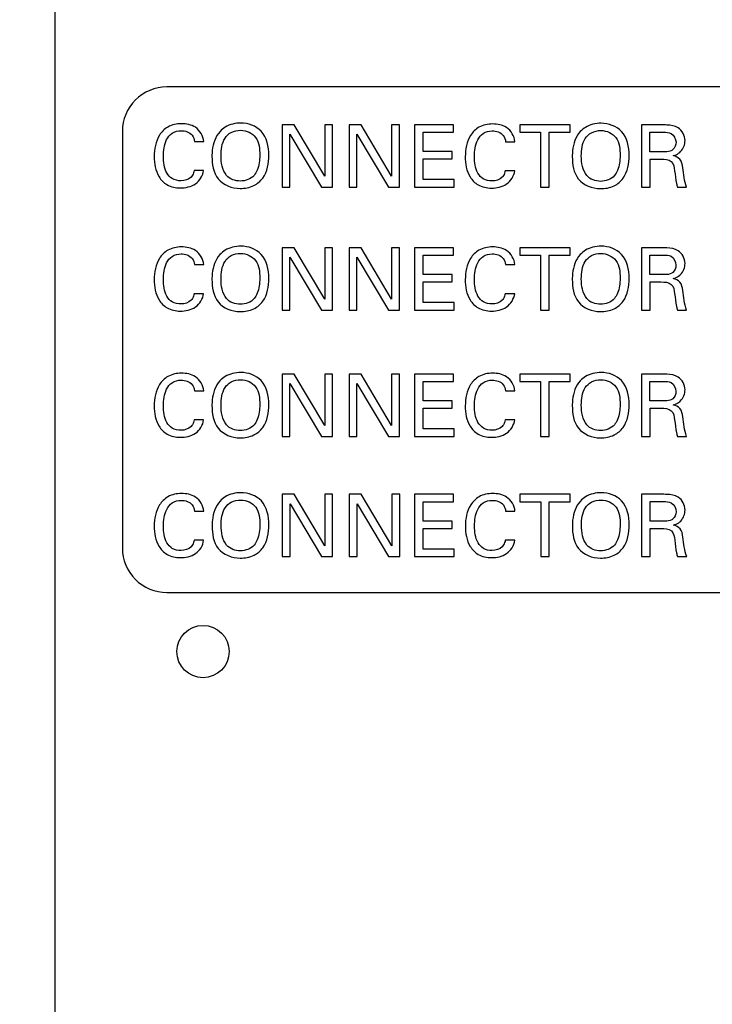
# Model space of a CAD drawing. Header units: inches. Extents: x 0 to 34, y 0 to 22.
# Tile 16 of 84: x 9.559 to 10.341, y 16.283 to 17.393. Entities that reach past the tile are written whole.
import ezdxf

# ---------------------------------------------------------------- set-up
doc = ezdxf.new("R2010")
doc.units = ezdxf.units.IN
doc.header["$LTSCALE"] = 1.87
doc.header["$MEASUREMENT"] = 0
doc.layers.get('0').update_dxf_attribs({"linetype": 'CONTINUOUS'})
doc.layers.add('DIMENSIONS', color=7, linetype='CONTINUOUS')
doc.styles.get("Standard").update_dxf_attribs({"font": 'txt', "width": 0.8})
doc.dimstyles.new('DIMSTYLE_2', dxfattribs={"dimtxt": 0.125, "dimasz": 0.18, "dimexe": 0.125, "dimexo": 0.0625, "dimgap": 0.0625, "dimtad": 0, "dimtih": 1, "dimtoh": 1, "dimzin": 4, "dimdsep": 46, "dimtxsty": 'STANDARD', "dimblk": '_FILLED', "dimblk1": '_FILLED', "dimblk2": '_FILLED', "dimcen": 0.09, "dimadec": 0, "dimazin": 0, "dimtp": 0.001, "dimtm": 0.001, "dimtfac": 1, "dimtofl": 0, "dimtmove": 0, "dimatfit": 3, "dimldrblk": '_FILLED', "dimfxl": 1, "dimtolj": 1, "dimtzin": 4, "dimarcsym": 0})

# ---------------------------------------------------------------- blocks, each defined once
blk = doc.blocks.new('_FILLED')
at = {"color": 0, "linetype": 'BYBLOCK'}
blk.add_solid([(0, 0), (-1, 0.1736), (-1, -0.1736)], dxfattribs=at)
blk = doc.blocks.new('*D17')
at = {"layer": 'DIMENSIONS', "color": 2, "linetype": 'CONTINUOUS'}
for p, q in [((9.5364, 18.84), (8.4914, 18.84)), ((8.6164, 18.84), (8.6164, 17.014)), ((8.6164, 14.938), (8.6164, 16.764)), ((10.2711, 14.938), (8.4914, 14.938))]:
    blk.add_line(p, q, dxfattribs=at)
at = {"layer": 'DIMENSIONS', "color": 2, "linetype": 'CONTINUOUS', "xscale": 0.18, "yscale": 0.18, "zscale": 0.18}
for p, rotation in [((8.6164, 18.84), 90), ((8.6164, 14.938), 270)]:
    blk.add_blockref('_FILLED', p, dxfattribs=dict(at, rotation=rotation))
at = {"layer": 'DIMENSIONS', "color": 2, "linetype": 'CONTINUOUS', "insert": (8.6164, 16.9515), "char_height": 0.125, "width": 1.125, "attachment_point": 2, "line_spacing_factor": 0.9}
blk.add_mtext('3.90{\\Ftxt.shx;\\W1.000000;\\H0.125000; }[99.1]', dxfattribs=at)

msp = doc.modelspace()

# ---------------------------------------------------------------- linework, layer by layer
at = {"color": 7, "linetype": 'CONTINUOUS'}
for p, q in [((9.5989, 18.84), (9.5989, 15.1516)), ((10.9052, 17.3175), (9.7252, 17.3175)), ((9.8555, 17.275), (9.8554, 17.2047)), ((9.869, 17.275), (9.8555, 17.275)), ((9.9035, 17.2169), (9.869, 17.275)), ((9.9035, 17.2749), (9.9035, 17.2169)), ((9.9125, 17.2749), (9.9035, 17.2749)), ((9.9124, 17.2047), (9.9125, 17.2749)), ((9.9311, 17.2749), (9.931, 17.2047)), ((9.9446, 17.2749), (9.9311, 17.2749)), ((9.9791, 17.2168), (9.9446, 17.2749)), ((9.9791, 17.2749), (9.9791, 17.2168)), ((9.9881, 17.2749), (9.9791, 17.2749)), ((9.988, 17.2046), (9.9881, 17.2749)), ((10.0049, 17.2749), (10.0048, 17.2046)), ((10.049, 17.2748), (10.0049, 17.2749)), ((10.0489, 17.2666), (10.049, 17.2748)), ((10.1238, 17.2748), (10.1238, 17.2665)), ((10.1805, 17.2748), (10.1238, 17.2748)), ((10.1805, 17.2665), (10.1805, 17.2748)), ((10.2613, 17.2747), (10.2612, 17.2045)), ((10.2864, 17.2747), (10.2613, 17.2747)), ((9.6752, 17.2675), (9.6752, 16.7975)), ((9.8643, 17.2047), (9.8643, 17.2644)), ((9.8643, 17.2644), (9.9, 17.2047)), ((9.9399, 17.2047), (9.9399, 17.2643)), ((9.9399, 17.2643), (9.9756, 17.2047)), ((10.0146, 17.2447), (10.0146, 17.2666)), ((10.0146, 17.2666), (10.0489, 17.2666)), ((10.1238, 17.2665), (10.1473, 17.2665)), ((10.1473, 17.2665), (10.1473, 17.2045)), ((10.1569, 17.2045), (10.157, 17.2665)), ((10.157, 17.2665), (10.1805, 17.2665)), ((10.2707, 17.2444), (10.2707, 17.2665)), ((10.2707, 17.2665), (10.2861, 17.2665)), ((9.7566, 17.2561), (9.767, 17.2561)), ((10.1078, 17.2558), (10.1182, 17.2558)), ((10.0473, 17.2447), (10.0146, 17.2447)), ((10.0146, 17.2132), (10.0146, 17.2365)), ((10.0146, 17.2365), (10.0473, 17.2365)), ((10.0473, 17.2365), (10.0473, 17.2447)), ((10.286, 17.2444), (10.2707, 17.2444)), ((10.2708, 17.2045), (10.2709, 17.2362)), ((10.2709, 17.2362), (10.2831, 17.2362)), ((9.7668, 17.2233), (9.7561, 17.2233)), ((10.0497, 17.2132), (10.0146, 17.2132)), ((10.0497, 17.2046), (10.0497, 17.2132)), ((10.118, 17.223), (10.1073, 17.2231)), ((9.8554, 17.2047), (9.8643, 17.2047)), ((9.9, 17.2047), (9.9124, 17.2047)), ((9.931, 17.2047), (9.9399, 17.2047)), ((9.9756, 17.2047), (9.988, 17.2046)), ((10.0048, 17.2046), (10.0497, 17.2046)), ((10.1473, 17.2045), (10.1569, 17.2045)), ((10.2612, 17.2045), (10.2708, 17.2045)), ((10.3017, 17.2045), (10.3121, 17.2044)), ((9.8554, 17.1361), (9.8554, 17.0659)), ((9.869, 17.1361), (9.8554, 17.1361)), ((9.9035, 17.0781), (9.869, 17.1361)), ((9.9035, 17.1361), (9.9035, 17.0781)), ((9.9124, 17.1361), (9.9035, 17.1361)), ((9.9124, 17.0659), (9.9124, 17.1361)), ((9.9311, 17.1361), (9.9311, 17.0659)), ((9.9446, 17.1361), (9.9311, 17.1361)), ((9.9791, 17.0781), (9.9446, 17.1361)), ((9.9791, 17.1361), (9.9791, 17.0781)), ((9.9881, 17.1361), (9.9791, 17.1361)), ((9.9881, 17.0659), (9.9881, 17.1361)), ((10.0049, 17.1361), (10.0049, 17.0659)), ((10.0489, 17.1361), (10.0049, 17.1361)), ((10.0489, 17.1279), (10.0489, 17.1361)), ((10.1238, 17.1361), (10.1238, 17.1279)), ((10.1805, 17.1361), (10.1238, 17.1361)), ((10.1805, 17.1279), (10.1805, 17.1361)), ((10.2612, 17.1361), (10.2612, 17.0659)), ((10.2863, 17.1361), (10.2612, 17.1361)), ((9.8643, 17.0659), (9.8643, 17.1255)), ((9.8643, 17.1255), (9.9, 17.0659)), ((9.9399, 17.0659), (9.9399, 17.1255)), ((9.9399, 17.1255), (9.9756, 17.0659)), ((10.0146, 17.106), (10.0146, 17.1279)), ((10.0146, 17.1279), (10.0489, 17.1279)), ((10.1238, 17.1279), (10.1473, 17.1279)), ((10.1473, 17.1279), (10.1473, 17.0659)), ((10.1569, 17.0659), (10.1569, 17.1279)), ((10.1569, 17.1279), (10.1805, 17.1279)), ((10.2707, 17.1059), (10.2707, 17.128)), ((10.2707, 17.128), (10.286, 17.128)), ((9.7566, 17.1172), (9.767, 17.1172)), ((10.1078, 17.1172), (10.1182, 17.1172)), ((10.0473, 17.106), (10.0146, 17.106)), ((10.0473, 17.0978), (10.0473, 17.106)), ((10.286, 17.1059), (10.2707, 17.1059)), ((10.0146, 17.0745), (10.0146, 17.0978)), ((10.0146, 17.0978), (10.0473, 17.0978)), ((10.2709, 17.0659), (10.2709, 17.0976)), ((10.2709, 17.0976), (10.2831, 17.0976)), ((9.7668, 17.0844), (9.7561, 17.0844)), ((10.118, 17.0844), (10.1073, 17.0844)), ((10.0497, 17.0745), (10.0146, 17.0745)), ((10.0497, 17.0659), (10.0497, 17.0745)), ((9.8554, 17.0659), (9.8643, 17.0659)), ((9.9, 17.0659), (9.9124, 17.0659)), ((9.9311, 17.0659), (9.9399, 17.0659)), ((9.9756, 17.0659), (9.9881, 17.0659)), ((10.0049, 17.0659), (10.0497, 17.0659)), ((10.1473, 17.0659), (10.1569, 17.0659)), ((10.2612, 17.0659), (10.2709, 17.0659)), ((10.3017, 17.0659), (10.3121, 17.0659)), ((9.8554, 16.9937), (9.8554, 16.9235)), ((9.869, 16.9937), (9.8554, 16.9937)), ((9.9035, 16.9356), (9.869, 16.9937)), ((9.9035, 16.9937), (9.9035, 16.9356)), ((9.9124, 16.9937), (9.9035, 16.9937)), ((9.9124, 16.9235), (9.9124, 16.9937)), ((9.9311, 16.9937), (9.9311, 16.9235)), ((9.9446, 16.9937), (9.9311, 16.9937)), ((9.9791, 16.9356), (9.9446, 16.9937)), ((9.9791, 16.9937), (9.9791, 16.9356)), ((9.9881, 16.9937), (9.9791, 16.9937)), ((9.9881, 16.9235), (9.9881, 16.9937)), ((10.0049, 16.9937), (10.0049, 16.9235)), ((10.0489, 16.9937), (10.0049, 16.9937)), ((10.0489, 16.9854), (10.0489, 16.9937)), ((10.1238, 16.9937), (10.1238, 16.9854)), ((10.1805, 16.9937), (10.1238, 16.9937)), ((10.1805, 16.9854), (10.1805, 16.9937)), ((10.2612, 16.9937), (10.2612, 16.9235)), ((10.2863, 16.9937), (10.2612, 16.9937)), ((9.8643, 16.9235), (9.8643, 16.9831)), ((9.8643, 16.9831), (9.9, 16.9235)), ((9.9399, 16.9235), (9.9399, 16.9831)), ((9.9399, 16.9831), (9.9756, 16.9235)), ((10.0146, 16.9635), (10.0146, 16.9854)), ((10.0146, 16.9854), (10.0489, 16.9854)), ((10.1238, 16.9854), (10.1473, 16.9854)), ((10.1473, 16.9854), (10.1473, 16.9235)), ((10.1569, 16.9235), (10.1569, 16.9854)), ((10.1569, 16.9854), (10.1805, 16.9854)), ((10.2707, 16.9635), (10.2707, 16.9855)), ((10.2707, 16.9855), (10.286, 16.9855)), ((9.7566, 16.9747), (9.767, 16.9747)), ((10.1078, 16.9747), (10.1182, 16.9747)), ((10.0473, 16.9635), (10.0146, 16.9635)), ((10.0473, 16.9554), (10.0473, 16.9635)), ((10.286, 16.9635), (10.2707, 16.9635)), ((10.0146, 16.932), (10.0146, 16.9554)), ((10.0146, 16.9554), (10.0473, 16.9554)), ((10.2709, 16.9235), (10.2709, 16.9552)), ((10.2709, 16.9552), (10.2831, 16.9552)), ((9.7668, 16.942), (9.7561, 16.942)), ((10.118, 16.942), (10.1073, 16.942)), ((10.0497, 16.932), (10.0146, 16.932)), ((10.0497, 16.9235), (10.0497, 16.932)), ((9.8554, 16.9235), (9.8643, 16.9235)), ((9.9, 16.9235), (9.9124, 16.9235)), ((9.9311, 16.9235), (9.9399, 16.9235)), ((9.9756, 16.9235), (9.9881, 16.9235)), ((10.0049, 16.9235), (10.0497, 16.9235)), ((10.1473, 16.9235), (10.1569, 16.9235)), ((10.2612, 16.9235), (10.2709, 16.9235)), ((10.3017, 16.9235), (10.3121, 16.9235)), ((9.8555, 16.8581), (9.8555, 16.7878)), ((9.8691, 16.8581), (9.8555, 16.8581)), ((9.9036, 16.8), (9.8691, 16.8581)), ((9.9036, 16.8581), (9.9036, 16.8)), ((9.9125, 16.8581), (9.9036, 16.8581)), ((9.9125, 16.7878), (9.9125, 16.8581)), ((9.9312, 16.8581), (9.9312, 16.7878)), ((9.9447, 16.8581), (9.9312, 16.8581)), ((9.9792, 16.8), (9.9447, 16.8581)), ((9.9792, 16.8581), (9.9792, 16.8)), ((9.9882, 16.8581), (9.9792, 16.8581)), ((9.9882, 16.7878), (9.9882, 16.8581)), ((10.005, 16.8581), (10.005, 16.7878)), ((10.049, 16.8581), (10.005, 16.8581)), ((10.049, 16.8498), (10.049, 16.8581)), ((10.1806, 16.8581), (10.1239, 16.8581)), ((10.1239, 16.8581), (10.1239, 16.8498)), ((10.1806, 16.8498), (10.1806, 16.8581)), ((10.2864, 16.8581), (10.2613, 16.8581)), ((10.2613, 16.8581), (10.2613, 16.7878)), ((9.8644, 16.7878), (9.8644, 16.8475)), ((9.8644, 16.8475), (9.9001, 16.7878)), ((9.94, 16.7878), (9.94, 16.8475)), ((9.94, 16.8475), (9.9757, 16.7878)), ((10.0147, 16.8279), (10.0147, 16.8498)), ((10.0147, 16.8498), (10.049, 16.8498)), ((10.1239, 16.8498), (10.1474, 16.8498)), ((10.1474, 16.8498), (10.1474, 16.7878)), ((10.157, 16.8498), (10.1806, 16.8498)), ((10.157, 16.7878), (10.157, 16.8498)), ((10.2708, 16.8499), (10.2861, 16.8499)), ((10.2708, 16.8278), (10.2708, 16.8499)), ((9.7567, 16.8391), (9.7671, 16.8391)), ((10.1078, 16.8391), (10.1183, 16.8391)), ((10.0474, 16.8279), (10.0147, 16.8279)), ((10.0474, 16.8197), (10.0474, 16.8279)), ((10.2861, 16.8278), (10.2708, 16.8278)), ((10.0147, 16.7964), (10.0147, 16.8197)), ((10.0147, 16.8197), (10.0474, 16.8197)), ((10.271, 16.8195), (10.2832, 16.8195)), ((10.271, 16.7878), (10.271, 16.8195)), ((9.7669, 16.8063), (9.7562, 16.8063)), ((10.1181, 16.8063), (10.1074, 16.8063)), ((10.0498, 16.7964), (10.0147, 16.7964)), ((10.0498, 16.7878), (10.0498, 16.7964)), ((9.8555, 16.7878), (9.8644, 16.7878)), ((9.9001, 16.7878), (9.9125, 16.7878)), ((9.9312, 16.7878), (9.94, 16.7878)), ((9.9757, 16.7878), (9.9882, 16.7878)), ((10.005, 16.7878), (10.0498, 16.7878)), ((10.1474, 16.7878), (10.157, 16.7878)), ((10.2613, 16.7878), (10.271, 16.7878)), ((10.3018, 16.7878), (10.3122, 16.7878)), ((9.7252, 16.7475), (10.9052, 16.7475))]:
    msp.add_line(p, q, dxfattribs=at)
msp.add_circle((9.7662, 16.6808), 0.0295, dxfattribs=at)
for centre, start, end in [((9.7252, 17.2675), 89.9992, 180.0003), ((9.7252, 16.7975), 180.0009, 270.0011)]:
    msp.add_arc(centre, 0.05, start, end, dxfattribs=at)
for points, knots in [([(9.7418, 17.276), (9.7366, 17.276), (9.7265, 17.2741), (9.7134, 17.2607), (9.7111, 17.2474), (9.7111, 17.2392)], [0, 0, 0, 0, 0.294146, 0.539318, 1, 1, 1, 1]), ([(9.7215, 17.2393), (9.7215, 17.2457), (9.7225, 17.2556), (9.7308, 17.2665), (9.7379, 17.2682), (9.7414, 17.2682)], [0, 0, 0, 0, 0.488878, 0.728885, 1, 1, 1, 1]), ([(9.7414, 17.2682), (9.7459, 17.2682), (9.7541, 17.2657), (9.7562, 17.2585), (9.7566, 17.2561)], [0, 0, 0, 0, 0.643988, 1, 1, 1, 1]), ([(9.767, 17.2561), (9.7665, 17.2622), (9.7596, 17.2741), (9.7473, 17.276), (9.7418, 17.276)], [0, 0, 0, 0, 0.531022, 1, 1, 1, 1]), ([(9.8088, 17.2768), (9.8027, 17.2768), (9.7938, 17.2748), (9.7871, 17.2693), (9.7854, 17.2674)], [0, 0, 0, 0, 0.707159, 1, 1, 1, 1]), ([(9.7865, 17.24), (9.7865, 17.2467), (9.7877, 17.2574), (9.7979, 17.2675), (9.8051, 17.2687), (9.8089, 17.2687)], [0, 0, 0, 0, 0.494301, 0.72472, 1, 1, 1, 1]), ([(9.8405, 17.2405), (9.8405, 17.25), (9.8367, 17.2701), (9.8171, 17.2768), (9.8088, 17.2768)], [0, 0, 0, 0, 0.532704, 1, 1, 1, 1]), ([(9.8089, 17.2687), (9.8151, 17.2687), (9.8293, 17.2621), (9.8302, 17.2475), (9.8302, 17.2406)], [0, 0, 0, 0, 0.474069, 1, 1, 1, 1]), ([(10.093, 17.2758), (10.0877, 17.2758), (10.0777, 17.2739), (10.0646, 17.2605), (10.0622, 17.2472), (10.0622, 17.2389)], [0, 0, 0, 0, 0.294149, 0.539323, 1, 1, 1, 1]), ([(10.0726, 17.239), (10.0726, 17.2454), (10.0737, 17.2554), (10.082, 17.2663), (10.089, 17.268), (10.0926, 17.268)], [0, 0, 0, 0, 0.488876, 0.728886, 1, 1, 1, 1]), ([(10.0926, 17.268), (10.0971, 17.268), (10.1053, 17.2655), (10.1074, 17.2583), (10.1078, 17.2558)], [0, 0, 0, 0, 0.643984, 1, 1, 1, 1]), ([(10.1182, 17.2558), (10.1177, 17.262), (10.1108, 17.2739), (10.0984, 17.2758), (10.093, 17.2758)], [0, 0, 0, 0, 0.531028, 1, 1, 1, 1]), ([(10.2155, 17.2766), (10.2094, 17.2766), (10.2004, 17.2746), (10.1938, 17.269), (10.192, 17.2672)], [0, 0, 0, 0, 0.70714, 1, 1, 1, 1]), ([(10.1932, 17.2397), (10.1932, 17.2465), (10.1944, 17.2572), (10.2046, 17.2672), (10.2118, 17.2684), (10.2156, 17.2684)], [0, 0, 0, 0, 0.494307, 0.724729, 1, 1, 1, 1]), ([(10.2472, 17.2403), (10.2472, 17.2498), (10.2433, 17.2698), (10.2238, 17.2766), (10.2155, 17.2766)], [0, 0, 0, 0, 0.532702, 1, 1, 1, 1]), ([(10.2156, 17.2684), (10.2218, 17.2684), (10.236, 17.2619), (10.2369, 17.2472), (10.2369, 17.2404)], [0, 0, 0, 0, 0.474103, 1, 1, 1, 1]), ([(10.3025, 17.2714), (10.2988, 17.2738), (10.2929, 17.2746), (10.2875, 17.2747), (10.2864, 17.2747)], [0, 0, 0, 0, 0.799743, 1, 1, 1, 1]), ([(9.7854, 17.2674), (9.7801, 17.2618), (9.7767, 17.2514), (9.7763, 17.2416), (9.7763, 17.2394)], [0, 0, 0, 0, 0.778286, 1, 1, 1, 1]), ([(10.192, 17.2672), (10.1868, 17.2615), (10.1834, 17.2512), (10.183, 17.2413), (10.183, 17.2392)], [0, 0, 0, 0, 0.778292, 1, 1, 1, 1]), ([(10.2861, 17.2665), (10.2889, 17.2665), (10.2961, 17.2665), (10.3001, 17.2589), (10.3001, 17.2551)], [0, 0, 0, 0, 0.429283, 1, 1, 1, 1]), ([(10.2953, 17.246), (10.293, 17.2447), (10.2897, 17.2445), (10.2866, 17.2444), (10.286, 17.2444)], [0, 0, 0, 0, 0.8381, 1, 1, 1, 1]), ([(10.3001, 17.2551), (10.3, 17.2522), (10.2986, 17.2483), (10.2958, 17.2463), (10.2953, 17.246)], [0, 0, 0, 0, 0.846368, 1, 1, 1, 1]), ([(9.7111, 17.2392), (9.711, 17.2313), (9.7131, 17.2186), (9.7255, 17.2056), (9.7354, 17.2037), (9.7405, 17.2037)], [0, 0, 0, 0, 0.454454, 0.70045, 1, 1, 1, 1]), ([(9.7413, 17.2117), (9.7379, 17.2117), (9.7313, 17.213), (9.7224, 17.223), (9.7215, 17.2329), (9.7215, 17.2393)], [0, 0, 0, 0, 0.266909, 0.497756, 1, 1, 1, 1]), ([(9.7763, 17.2394), (9.7763, 17.2306), (9.7791, 17.2108), (9.7989, 17.2031), (9.808, 17.2031)], [0, 0, 0, 0, 0.492127, 1, 1, 1, 1]), ([(9.808, 17.2031), (9.8133, 17.2031), (9.8233, 17.2047), (9.8381, 17.2173), (9.8405, 17.2317), (9.8405, 17.2405)], [0, 0, 0, 0, 0.286364, 0.521919, 1, 1, 1, 1]), ([(9.8302, 17.2406), (9.8302, 17.2349), (9.8292, 17.2267), (9.8253, 17.2195), (9.8238, 17.2178)], [0, 0, 0, 0, 0.71796, 1, 1, 1, 1]), ([(10.0622, 17.2389), (10.0622, 17.2311), (10.0643, 17.2184), (10.0767, 17.2054), (10.0865, 17.2035), (10.0917, 17.2035)], [0, 0, 0, 0, 0.454461, 0.700453, 1, 1, 1, 1]), ([(10.0925, 17.2115), (10.0891, 17.2115), (10.0824, 17.2128), (10.0736, 17.2227), (10.0726, 17.2327), (10.0726, 17.239)], [0, 0, 0, 0, 0.266913, 0.497765, 1, 1, 1, 1]), ([(10.183, 17.2392), (10.183, 17.2304), (10.1857, 17.2105), (10.2056, 17.2029), (10.2147, 17.2029)], [0, 0, 0, 0, 0.492121, 1, 1, 1, 1]), ([(10.2147, 17.2029), (10.22, 17.2028), (10.23, 17.2044), (10.2447, 17.217), (10.2472, 17.2314), (10.2472, 17.2403)], [0, 0, 0, 0, 0.28637, 0.521923, 1, 1, 1, 1]), ([(10.2369, 17.2404), (10.2369, 17.2346), (10.2359, 17.2264), (10.232, 17.2193), (10.2305, 17.2175)], [0, 0, 0, 0, 0.717989, 1, 1, 1, 1]), ([(10.2831, 17.2362), (10.2871, 17.2362), (10.2965, 17.2358), (10.2981, 17.2267), (10.2985, 17.223)], [0, 0, 0, 0, 0.520555, 1, 1, 1, 1]), ([(10.297, 17.2401), (10.2991, 17.2406), (10.3022, 17.2419), (10.3046, 17.2439), (10.3053, 17.2446)], [0, 0, 0, 0, 0.689323, 1, 1, 1, 1]), ([(10.3077, 17.2265), (10.3074, 17.2298), (10.3061, 17.2366), (10.2998, 17.2393), (10.297, 17.2401)], [0, 0, 0, 0, 0.536561, 1, 1, 1, 1]), ([(9.7405, 17.2037), (9.7464, 17.2037), (9.7589, 17.206), (9.7662, 17.2175), (9.7668, 17.2233)], [0, 0, 0, 0, 0.502469, 1, 1, 1, 1]), ([(9.7561, 17.2233), (9.7558, 17.2214), (9.7549, 17.2187), (9.7533, 17.2165), (9.7527, 17.2159)], [0, 0, 0, 0, 0.684823, 1, 1, 1, 1]), ([(10.0917, 17.2035), (10.0976, 17.2035), (10.11, 17.2058), (10.1173, 17.2172), (10.118, 17.223)], [0, 0, 0, 0, 0.502462, 1, 1, 1, 1]), ([(10.1073, 17.2231), (10.1069, 17.2212), (10.1061, 17.2185), (10.1044, 17.2163), (10.1038, 17.2157)], [0, 0, 0, 0, 0.684832, 1, 1, 1, 1]), ([(10.2985, 17.223), (10.2991, 17.2182), (10.2998, 17.2119), (10.3012, 17.2058), (10.3017, 17.2045)], [0, 0, 0, 0, 0.774517, 1, 1, 1, 1]), ([(9.7418, 17.1371), (9.7365, 17.1371), (9.7265, 17.1352), (9.7134, 17.1218), (9.7111, 17.1085), (9.7111, 17.1002)], [0, 0, 0, 0, 0.294148, 0.539321, 1, 1, 1, 1]), ([(9.767, 17.1172), (9.7665, 17.1233), (9.7596, 17.1352), (9.7472, 17.1371), (9.7418, 17.1371)], [0, 0, 0, 0, 0.53101, 1, 1, 1, 1]), ([(9.8088, 17.138), (9.8027, 17.138), (9.7937, 17.1359), (9.787, 17.1304), (9.7853, 17.1285)], [0, 0, 0, 0, 0.707154, 1, 1, 1, 1]), ([(9.8405, 17.1017), (9.8405, 17.1112), (9.8366, 17.1312), (9.8171, 17.138), (9.8088, 17.138)], [0, 0, 0, 0, 0.532749, 1, 1, 1, 1]), ([(10.093, 17.1371), (10.0877, 17.1371), (10.0776, 17.1352), (10.0646, 17.1218), (10.0622, 17.1085), (10.0622, 17.1002)], [0, 0, 0, 0, 0.294148, 0.539322, 1, 1, 1, 1]), ([(10.1182, 17.1172), (10.1177, 17.1233), (10.1108, 17.1352), (10.0984, 17.1371), (10.093, 17.1371)], [0, 0, 0, 0, 0.531003, 1, 1, 1, 1]), ([(10.2155, 17.138), (10.2094, 17.138), (10.2004, 17.1359), (10.1937, 17.1304), (10.192, 17.1285)], [0, 0, 0, 0, 0.707165, 1, 1, 1, 1]), ([(10.2472, 17.1017), (10.2472, 17.1112), (10.2433, 17.1312), (10.2238, 17.138), (10.2155, 17.138)], [0, 0, 0, 0, 0.532749, 1, 1, 1, 1]), ([(10.3025, 17.1328), (10.2988, 17.1352), (10.2929, 17.1361), (10.2874, 17.1361), (10.2863, 17.1361)], [0, 0, 0, 0, 0.799771, 1, 1, 1, 1]), ([(9.7215, 17.1003), (9.7215, 17.1067), (9.7225, 17.1167), (9.7308, 17.1276), (9.7379, 17.1293), (9.7414, 17.1293)], [0, 0, 0, 0, 0.488889, 0.728892, 1, 1, 1, 1]), ([(9.7414, 17.1293), (9.7459, 17.1293), (9.7541, 17.1268), (9.7562, 17.1196), (9.7566, 17.1172)], [0, 0, 0, 0, 0.64399, 1, 1, 1, 1]), ([(9.7853, 17.1285), (9.7801, 17.1229), (9.7767, 17.1125), (9.7763, 17.1027), (9.7763, 17.1005)], [0, 0, 0, 0, 0.778292, 1, 1, 1, 1]), ([(9.7865, 17.1011), (9.7865, 17.1079), (9.7877, 17.1185), (9.7979, 17.1286), (9.8051, 17.1298), (9.8089, 17.1298)], [0, 0, 0, 0, 0.49431, 0.724729, 1, 1, 1, 1]), ([(9.8089, 17.1298), (9.815, 17.1298), (9.8293, 17.1233), (9.8302, 17.1086), (9.8302, 17.1018)], [0, 0, 0, 0, 0.474084, 1, 1, 1, 1]), ([(10.0726, 17.1003), (10.0726, 17.1067), (10.0736, 17.1167), (10.082, 17.1276), (10.089, 17.1293), (10.0926, 17.1293)], [0, 0, 0, 0, 0.488883, 0.728885, 1, 1, 1, 1]), ([(10.0926, 17.1293), (10.0971, 17.1293), (10.1052, 17.1268), (10.1074, 17.1196), (10.1078, 17.1172)], [0, 0, 0, 0, 0.643975, 1, 1, 1, 1]), ([(10.192, 17.1285), (10.1868, 17.1229), (10.1834, 17.1125), (10.183, 17.1027), (10.183, 17.1005)], [0, 0, 0, 0, 0.778293, 1, 1, 1, 1]), ([(10.1932, 17.1011), (10.1932, 17.1079), (10.1944, 17.1185), (10.2046, 17.1286), (10.2118, 17.1298), (10.2156, 17.1298)], [0, 0, 0, 0, 0.494298, 0.724718, 1, 1, 1, 1]), ([(10.2156, 17.1298), (10.2217, 17.1298), (10.236, 17.1233), (10.2369, 17.1086), (10.2369, 17.1018)], [0, 0, 0, 0, 0.474076, 1, 1, 1, 1]), ([(10.286, 17.128), (10.2889, 17.128), (10.2961, 17.1279), (10.3, 17.1204), (10.3, 17.1166)], [0, 0, 0, 0, 0.429287, 1, 1, 1, 1]), ([(10.3, 17.1166), (10.3, 17.1136), (10.2986, 17.1097), (10.2957, 17.1077), (10.2953, 17.1074)], [0, 0, 0, 0, 0.846382, 1, 1, 1, 1]), ([(9.808, 17.0642), (9.8133, 17.0642), (9.8234, 17.0658), (9.8381, 17.0784), (9.8405, 17.0928), (9.8405, 17.1017)], [0, 0, 0, 0, 0.286383, 0.521933, 1, 1, 1, 1]), ([(9.8302, 17.1018), (9.8302, 17.096), (9.8292, 17.0878), (9.8253, 17.0807), (9.8239, 17.0789)], [0, 0, 0, 0, 0.717973, 1, 1, 1, 1]), ([(10.2147, 17.0642), (10.22, 17.0642), (10.23, 17.0658), (10.2448, 17.0784), (10.2472, 17.0928), (10.2472, 17.1017)], [0, 0, 0, 0, 0.286383, 0.52193, 1, 1, 1, 1]), ([(10.2369, 17.1018), (10.2369, 17.096), (10.2359, 17.0878), (10.232, 17.0807), (10.2305, 17.0789)], [0, 0, 0, 0, 0.717973, 1, 1, 1, 1]), ([(10.2953, 17.1074), (10.293, 17.1061), (10.2897, 17.1059), (10.2866, 17.1059), (10.286, 17.1059)], [0, 0, 0, 0, 0.837534, 1, 1, 1, 1]), ([(10.297, 17.1015), (10.2991, 17.1021), (10.3022, 17.1033), (10.3046, 17.1054), (10.3053, 17.1061)], [0, 0, 0, 0, 0.689301, 1, 1, 1, 1]), ([(10.3077, 17.088), (10.3074, 17.0913), (10.3061, 17.098), (10.2998, 17.1008), (10.297, 17.1015)], [0, 0, 0, 0, 0.536603, 1, 1, 1, 1]), ([(9.7111, 17.1002), (9.7111, 17.0924), (9.7131, 17.0797), (9.7256, 17.0667), (9.7354, 17.0648), (9.7405, 17.0648)], [0, 0, 0, 0, 0.454455, 0.700452, 1, 1, 1, 1]), ([(9.7413, 17.0728), (9.7379, 17.0728), (9.7313, 17.0741), (9.7224, 17.084), (9.7215, 17.094), (9.7215, 17.1003)], [0, 0, 0, 0, 0.266914, 0.49777, 1, 1, 1, 1]), ([(9.7763, 17.1005), (9.7763, 17.0918), (9.7791, 17.0719), (9.799, 17.0642), (9.808, 17.0642)], [0, 0, 0, 0, 0.492123, 1, 1, 1, 1]), ([(10.0622, 17.1002), (10.0622, 17.0924), (10.0643, 17.0797), (10.0767, 17.0667), (10.0866, 17.0648), (10.0917, 17.0648)], [0, 0, 0, 0, 0.454452, 0.700451, 1, 1, 1, 1]), ([(10.0925, 17.0728), (10.0891, 17.0728), (10.0825, 17.0741), (10.0736, 17.084), (10.0726, 17.094), (10.0726, 17.1003)], [0, 0, 0, 0, 0.266917, 0.497776, 1, 1, 1, 1]), ([(10.183, 17.1005), (10.183, 17.0918), (10.1858, 17.0719), (10.2056, 17.0642), (10.2147, 17.0642)], [0, 0, 0, 0, 0.492117, 1, 1, 1, 1]), ([(10.2831, 17.0976), (10.2871, 17.0976), (10.2965, 17.0973), (10.2981, 17.0881), (10.2985, 17.0845)], [0, 0, 0, 0, 0.520545, 1, 1, 1, 1]), ([(9.7405, 17.0648), (9.7464, 17.0648), (9.7589, 17.0671), (9.7662, 17.0786), (9.7668, 17.0844)], [0, 0, 0, 0, 0.502439, 1, 1, 1, 1]), ([(9.7561, 17.0844), (9.7558, 17.0825), (9.7549, 17.0798), (9.7533, 17.0776), (9.7527, 17.077)], [0, 0, 0, 0, 0.684813, 1, 1, 1, 1]), ([(10.0917, 17.0648), (10.0976, 17.0648), (10.11, 17.0671), (10.1173, 17.0786), (10.118, 17.0844)], [0, 0, 0, 0, 0.502449, 1, 1, 1, 1]), ([(10.1073, 17.0844), (10.1069, 17.0825), (10.1061, 17.0798), (10.1044, 17.0776), (10.1039, 17.077)], [0, 0, 0, 0, 0.684826, 1, 1, 1, 1]), ([(10.2985, 17.0845), (10.2991, 17.0796), (10.2998, 17.0734), (10.3012, 17.0672), (10.3017, 17.0659)], [0, 0, 0, 0, 0.774668, 1, 1, 1, 1]), ([(9.7418, 16.9947), (9.7365, 16.9947), (9.7265, 16.9927), (9.7134, 16.9794), (9.7111, 16.966), (9.7111, 16.9578)], [0, 0, 0, 0, 0.294185, 0.539382, 1, 1, 1, 1]), ([(9.767, 16.9747), (9.7665, 16.9809), (9.7596, 16.9928), (9.7472, 16.9947), (9.7418, 16.9947)], [0, 0, 0, 0, 0.530948, 1, 1, 1, 1]), ([(9.8088, 16.9955), (9.8027, 16.9955), (9.7937, 16.9935), (9.787, 16.988), (9.7853, 16.9861)], [0, 0, 0, 0, 0.707158, 1, 1, 1, 1]), ([(9.8405, 16.9593), (9.8405, 16.9687), (9.8366, 16.9888), (9.8171, 16.9955), (9.8088, 16.9955)], [0, 0, 0, 0, 0.532711, 1, 1, 1, 1]), ([(10.093, 16.9947), (10.0877, 16.9947), (10.0776, 16.9927), (10.0646, 16.9794), (10.0622, 16.966), (10.0622, 16.9578)], [0, 0, 0, 0, 0.294185, 0.539384, 1, 1, 1, 1]), ([(10.1182, 16.9747), (10.1177, 16.9809), (10.1108, 16.9928), (10.0984, 16.9947), (10.093, 16.9947)], [0, 0, 0, 0, 0.530941, 1, 1, 1, 1]), ([(10.2155, 16.9955), (10.2094, 16.9955), (10.2004, 16.9935), (10.1937, 16.988), (10.192, 16.9861)], [0, 0, 0, 0, 0.707169, 1, 1, 1, 1]), ([(10.2472, 16.9593), (10.2472, 16.9687), (10.2433, 16.9888), (10.2238, 16.9955), (10.2155, 16.9955)], [0, 0, 0, 0, 0.532711, 1, 1, 1, 1]), ([(10.3025, 16.9904), (10.2988, 16.9928), (10.2929, 16.9937), (10.2874, 16.9937), (10.2863, 16.9937)], [0, 0, 0, 0, 0.799767, 1, 1, 1, 1]), ([(9.7215, 16.9579), (9.7215, 16.9643), (9.7225, 16.9743), (9.7308, 16.9852), (9.7379, 16.9869), (9.7414, 16.9869)], [0, 0, 0, 0, 0.488823, 0.728869, 1, 1, 1, 1]), ([(9.7414, 16.9869), (9.7459, 16.9869), (9.7541, 16.9844), (9.7562, 16.9772), (9.7566, 16.9747)], [0, 0, 0, 0, 0.644159, 1, 1, 1, 1]), ([(9.7853, 16.9861), (9.7801, 16.9805), (9.7767, 16.9701), (9.7763, 16.9603), (9.7763, 16.9581)], [0, 0, 0, 0, 0.778431, 1, 1, 1, 1]), ([(9.7865, 16.9587), (9.7865, 16.9654), (9.7877, 16.9761), (9.7979, 16.9862), (9.8051, 16.9874), (9.8089, 16.9874)], [0, 0, 0, 0, 0.494358, 0.724743, 1, 1, 1, 1]), ([(9.8089, 16.9874), (9.815, 16.9874), (9.8293, 16.9808), (9.8302, 16.9662), (9.8302, 16.9594)], [0, 0, 0, 0, 0.473981, 1, 1, 1, 1]), ([(10.0726, 16.9579), (10.0726, 16.9643), (10.0736, 16.9743), (10.082, 16.9852), (10.089, 16.9869), (10.0926, 16.9869)], [0, 0, 0, 0, 0.488816, 0.728863, 1, 1, 1, 1]), ([(10.0926, 16.9869), (10.0971, 16.9869), (10.1052, 16.9844), (10.1074, 16.9772), (10.1078, 16.9747)], [0, 0, 0, 0, 0.644143, 1, 1, 1, 1]), ([(10.192, 16.9861), (10.1868, 16.9805), (10.1834, 16.9701), (10.183, 16.9603), (10.183, 16.9581)], [0, 0, 0, 0, 0.778431, 1, 1, 1, 1]), ([(10.1932, 16.9587), (10.1932, 16.9654), (10.1944, 16.9761), (10.2046, 16.9862), (10.2118, 16.9874), (10.2156, 16.9874)], [0, 0, 0, 0, 0.494345, 0.724731, 1, 1, 1, 1]), ([(10.2156, 16.9874), (10.2217, 16.9874), (10.236, 16.9808), (10.2369, 16.9662), (10.2369, 16.9594)], [0, 0, 0, 0, 0.473973, 1, 1, 1, 1]), ([(10.286, 16.9855), (10.2889, 16.9855), (10.2961, 16.9855), (10.3, 16.978), (10.3, 16.9742)], [0, 0, 0, 0, 0.429287, 1, 1, 1, 1]), ([(10.3, 16.9742), (10.3, 16.9712), (10.2986, 16.9673), (10.2957, 16.9653), (10.2953, 16.965)], [0, 0, 0, 0, 0.846286, 1, 1, 1, 1]), ([(9.7111, 16.9578), (9.7111, 16.95), (9.7131, 16.9373), (9.7256, 16.9243), (9.7354, 16.9224), (9.7405, 16.9224)], [0, 0, 0, 0, 0.454485, 0.700485, 1, 1, 1, 1]), ([(9.7413, 16.9304), (9.7379, 16.9304), (9.7313, 16.9317), (9.7224, 16.9416), (9.7215, 16.9515), (9.7215, 16.9579)], [0, 0, 0, 0, 0.2669, 0.497718, 1, 1, 1, 1]), ([(9.7763, 16.9581), (9.7763, 16.9493), (9.7791, 16.9295), (9.799, 16.9218), (9.808, 16.9218)], [0, 0, 0, 0, 0.492129, 1, 1, 1, 1]), ([(9.808, 16.9218), (9.8133, 16.9218), (9.8234, 16.9234), (9.8381, 16.936), (9.8405, 16.9504), (9.8405, 16.9593)], [0, 0, 0, 0, 0.286387, 0.521936, 1, 1, 1, 1]), ([(9.8302, 16.9594), (9.8302, 16.9536), (9.8292, 16.9454), (9.8253, 16.9382), (9.8239, 16.9365)], [0, 0, 0, 0, 0.718013, 1, 1, 1, 1]), ([(10.0622, 16.9578), (10.0622, 16.95), (10.0643, 16.9373), (10.0767, 16.9243), (10.0866, 16.9224), (10.0917, 16.9224)], [0, 0, 0, 0, 0.454483, 0.700485, 1, 1, 1, 1]), ([(10.0925, 16.9304), (10.0891, 16.9304), (10.0825, 16.9317), (10.0736, 16.9416), (10.0726, 16.9515), (10.0726, 16.9579)], [0, 0, 0, 0, 0.266903, 0.497724, 1, 1, 1, 1]), ([(10.183, 16.9581), (10.183, 16.9493), (10.1858, 16.9295), (10.2056, 16.9218), (10.2147, 16.9218)], [0, 0, 0, 0, 0.492124, 1, 1, 1, 1]), ([(10.2147, 16.9218), (10.22, 16.9218), (10.23, 16.9234), (10.2448, 16.936), (10.2472, 16.9504), (10.2472, 16.9593)], [0, 0, 0, 0, 0.286387, 0.521933, 1, 1, 1, 1]), ([(10.2369, 16.9594), (10.2369, 16.9536), (10.2359, 16.9454), (10.232, 16.9382), (10.2305, 16.9365)], [0, 0, 0, 0, 0.718013, 1, 1, 1, 1]), ([(10.2953, 16.965), (10.293, 16.9637), (10.2897, 16.9635), (10.2866, 16.9635), (10.286, 16.9635)], [0, 0, 0, 0, 0.837489, 1, 1, 1, 1]), ([(10.297, 16.9591), (10.2991, 16.9596), (10.3022, 16.9609), (10.3046, 16.9629), (10.3053, 16.9636)], [0, 0, 0, 0, 0.689476, 1, 1, 1, 1]), ([(10.3077, 16.9455), (10.3074, 16.9488), (10.3061, 16.9556), (10.2998, 16.9584), (10.297, 16.9591)], [0, 0, 0, 0, 0.536492, 1, 1, 1, 1]), ([(10.2831, 16.9552), (10.2871, 16.9552), (10.2965, 16.9548), (10.2981, 16.9457), (10.2985, 16.942)], [0, 0, 0, 0, 0.52057, 1, 1, 1, 1]), ([(9.7405, 16.9224), (9.7464, 16.9224), (9.7589, 16.9247), (9.7662, 16.9361), (9.7668, 16.942)], [0, 0, 0, 0, 0.502354, 1, 1, 1, 1]), ([(9.7561, 16.942), (9.7558, 16.9401), (9.755, 16.9374), (9.7533, 16.9352), (9.7527, 16.9346)], [0, 0, 0, 0, 0.685463, 1, 1, 1, 1]), ([(10.0917, 16.9224), (10.0976, 16.9224), (10.11, 16.9247), (10.1173, 16.9361), (10.118, 16.942)], [0, 0, 0, 0, 0.502364, 1, 1, 1, 1]), ([(10.1073, 16.942), (10.1069, 16.9401), (10.1061, 16.9374), (10.1044, 16.9352), (10.1039, 16.9346)], [0, 0, 0, 0, 0.685476, 1, 1, 1, 1]), ([(10.2985, 16.942), (10.2991, 16.9372), (10.2998, 16.931), (10.3012, 16.9248), (10.3017, 16.9235)], [0, 0, 0, 0, 0.774733, 1, 1, 1, 1]), ([(9.7419, 16.859), (9.7366, 16.859), (9.7266, 16.8571), (9.7135, 16.8437), (9.7111, 16.8304), (9.7111, 16.8222)], [0, 0, 0, 0, 0.29415, 0.539328, 1, 1, 1, 1]), ([(9.7671, 16.8391), (9.7666, 16.8452), (9.7597, 16.8571), (9.7473, 16.859), (9.7419, 16.859)], [0, 0, 0, 0, 0.53101, 1, 1, 1, 1]), ([(9.8089, 16.8599), (9.8028, 16.8599), (9.7938, 16.8579), (9.7871, 16.8523), (9.7854, 16.8505)], [0, 0, 0, 0, 0.707154, 1, 1, 1, 1]), ([(9.8406, 16.8236), (9.8406, 16.8331), (9.8367, 16.8532), (9.8172, 16.8599), (9.8089, 16.8599)], [0, 0, 0, 0, 0.532749, 1, 1, 1, 1]), ([(10.0931, 16.859), (10.0878, 16.859), (10.0777, 16.8571), (10.0647, 16.8437), (10.0623, 16.8304), (10.0623, 16.8222)], [0, 0, 0, 0, 0.294159, 0.539335, 1, 1, 1, 1]), ([(10.1183, 16.8391), (10.1178, 16.8452), (10.1109, 16.8571), (10.0985, 16.859), (10.0931, 16.859)], [0, 0, 0, 0, 0.53102, 1, 1, 1, 1]), ([(10.2156, 16.8599), (10.2095, 16.8599), (10.2005, 16.8579), (10.1938, 16.8523), (10.1921, 16.8505)], [0, 0, 0, 0, 0.707161, 1, 1, 1, 1]), ([(10.2473, 16.8236), (10.2473, 16.8331), (10.2434, 16.8532), (10.2239, 16.8599), (10.2156, 16.8599)], [0, 0, 0, 0, 0.532749, 1, 1, 1, 1]), ([(10.3026, 16.8548), (10.2989, 16.8571), (10.293, 16.858), (10.2875, 16.8581), (10.2864, 16.8581)], [0, 0, 0, 0, 0.799771, 1, 1, 1, 1]), ([(9.7216, 16.8223), (9.7216, 16.8287), (9.7226, 16.8386), (9.7309, 16.8496), (9.7379, 16.8513), (9.7415, 16.8513)], [0, 0, 0, 0, 0.488885, 0.728885, 1, 1, 1, 1]), ([(9.7415, 16.8513), (9.746, 16.8513), (9.7542, 16.8488), (9.7563, 16.8416), (9.7567, 16.8391)], [0, 0, 0, 0, 0.644022, 1, 1, 1, 1]), ([(9.7854, 16.8505), (9.7802, 16.8448), (9.7768, 16.8345), (9.7764, 16.8247), (9.7764, 16.8225)], [0, 0, 0, 0, 0.778289, 1, 1, 1, 1]), ([(9.7866, 16.823), (9.7866, 16.8298), (9.7878, 16.8405), (9.798, 16.8505), (9.8052, 16.8517), (9.809, 16.8517)], [0, 0, 0, 0, 0.49431, 0.724729, 1, 1, 1, 1]), ([(9.809, 16.8517), (9.8151, 16.8517), (9.8294, 16.8452), (9.8303, 16.8306), (9.8303, 16.8237)], [0, 0, 0, 0, 0.4741, 1, 1, 1, 1]), ([(10.0727, 16.8223), (10.0727, 16.8287), (10.0737, 16.8386), (10.0821, 16.8496), (10.0891, 16.8513), (10.0927, 16.8513)], [0, 0, 0, 0, 0.488891, 0.728892, 1, 1, 1, 1]), ([(10.0927, 16.8513), (10.0972, 16.8513), (10.1053, 16.8488), (10.1075, 16.8416), (10.1078, 16.8391)], [0, 0, 0, 0, 0.644036, 1, 1, 1, 1]), ([(10.1921, 16.8505), (10.1869, 16.8448), (10.1835, 16.8345), (10.1831, 16.8247), (10.1831, 16.8225)], [0, 0, 0, 0, 0.778292, 1, 1, 1, 1]), ([(10.1933, 16.823), (10.1933, 16.8298), (10.1945, 16.8405), (10.2047, 16.8505), (10.2119, 16.8517), (10.2157, 16.8517)], [0, 0, 0, 0, 0.49431, 0.724729, 1, 1, 1, 1]), ([(10.2157, 16.8517), (10.2218, 16.8517), (10.2361, 16.8452), (10.237, 16.8306), (10.237, 16.8237)], [0, 0, 0, 0, 0.474093, 1, 1, 1, 1]), ([(10.2861, 16.8499), (10.289, 16.8499), (10.2962, 16.8498), (10.3001, 16.8423), (10.3001, 16.8385)], [0, 0, 0, 0, 0.429287, 1, 1, 1, 1]), ([(10.3001, 16.8385), (10.3001, 16.8355), (10.2987, 16.8317), (10.2958, 16.8296), (10.2954, 16.8294)], [0, 0, 0, 0, 0.846432, 1, 1, 1, 1]), ([(9.8081, 16.7862), (9.8134, 16.7862), (9.8235, 16.7877), (9.8382, 16.8004), (9.8406, 16.8148), (9.8406, 16.8236)], [0, 0, 0, 0, 0.286383, 0.52193, 1, 1, 1, 1]), ([(9.8303, 16.8237), (9.8303, 16.818), (9.8293, 16.8097), (9.8254, 16.8026), (9.824, 16.8009)], [0, 0, 0, 0, 0.71798, 1, 1, 1, 1]), ([(10.2148, 16.7862), (10.2201, 16.7862), (10.2301, 16.7877), (10.2449, 16.8004), (10.2473, 16.8148), (10.2473, 16.8236)], [0, 0, 0, 0, 0.286383, 0.521933, 1, 1, 1, 1]), ([(10.237, 16.8237), (10.237, 16.818), (10.236, 16.8097), (10.2321, 16.8026), (10.2306, 16.8009)], [0, 0, 0, 0, 0.71798, 1, 1, 1, 1]), ([(10.2954, 16.8294), (10.2931, 16.828), (10.2898, 16.8279), (10.2866, 16.8278), (10.2861, 16.8278)], [0, 0, 0, 0, 0.837494, 1, 1, 1, 1]), ([(10.2971, 16.8234), (10.2992, 16.824), (10.3023, 16.8252), (10.3047, 16.8273), (10.3054, 16.828)], [0, 0, 0, 0, 0.689351, 1, 1, 1, 1]), ([(9.7111, 16.8222), (9.7111, 16.8144), (9.7132, 16.8016), (9.7256, 16.7886), (9.7355, 16.7868), (9.7406, 16.7868)], [0, 0, 0, 0, 0.454462, 0.700453, 1, 1, 1, 1]), ([(9.7414, 16.7947), (9.738, 16.7947), (9.7314, 16.796), (9.7225, 16.806), (9.7216, 16.8159), (9.7216, 16.8223)], [0, 0, 0, 0, 0.266913, 0.497769, 1, 1, 1, 1]), ([(9.7764, 16.8225), (9.7764, 16.8137), (9.7792, 16.7938), (9.7991, 16.7862), (9.8081, 16.7862)], [0, 0, 0, 0, 0.492117, 1, 1, 1, 1]), ([(10.0623, 16.8222), (10.0623, 16.8144), (10.0644, 16.8016), (10.0768, 16.7886), (10.0866, 16.7868), (10.0918, 16.7868)], [0, 0, 0, 0, 0.454463, 0.700453, 1, 1, 1, 1]), ([(10.0926, 16.7947), (10.0892, 16.7947), (10.0825, 16.796), (10.0737, 16.806), (10.0727, 16.8159), (10.0727, 16.8223)], [0, 0, 0, 0, 0.266917, 0.497771, 1, 1, 1, 1]), ([(10.1831, 16.8225), (10.1831, 16.8137), (10.1859, 16.7938), (10.2057, 16.7862), (10.2148, 16.7862)], [0, 0, 0, 0, 0.492123, 1, 1, 1, 1]), ([(10.2832, 16.8195), (10.2872, 16.8195), (10.2966, 16.8192), (10.2982, 16.8101), (10.2986, 16.8064)], [0, 0, 0, 0, 0.520533, 1, 1, 1, 1]), ([(10.3078, 16.8099), (10.3075, 16.8132), (10.3061, 16.82), (10.2999, 16.8227), (10.2971, 16.8234)], [0, 0, 0, 0, 0.536584, 1, 1, 1, 1]), ([(9.7406, 16.7868), (9.7465, 16.7868), (9.759, 16.789), (9.7663, 16.8005), (9.7669, 16.8063)], [0, 0, 0, 0, 0.502438, 1, 1, 1, 1]), ([(9.7562, 16.8063), (9.7559, 16.8045), (9.755, 16.8018), (9.7534, 16.7996), (9.7528, 16.7989)], [0, 0, 0, 0, 0.684813, 1, 1, 1, 1]), ([(10.0918, 16.7868), (10.0977, 16.7868), (10.1101, 16.789), (10.1174, 16.8005), (10.1181, 16.8063)], [0, 0, 0, 0, 0.502442, 1, 1, 1, 1]), ([(10.1074, 16.8063), (10.107, 16.8045), (10.1062, 16.8018), (10.1045, 16.7996), (10.104, 16.7989)], [0, 0, 0, 0, 0.684789, 1, 1, 1, 1]), ([(10.2986, 16.8064), (10.2992, 16.8016), (10.2999, 16.7953), (10.3013, 16.7892), (10.3018, 16.7878)], [0, 0, 0, 0, 0.774636, 1, 1, 1, 1])]:
    msp.add_open_spline(points, degree=3, knots=knots, dxfattribs=at)
for points in [[(10.3103, 17.2571), (10.3103, 17.2625), (10.3071, 17.2685), (10.3025, 17.2714)], [(10.3053, 17.2446), (10.3085, 17.2478), (10.3103, 17.2526), (10.3103, 17.2571)], [(9.7927, 17.2178), (9.7879, 17.2238), (9.7865, 17.2323), (9.7865, 17.24)], [(10.1994, 17.2176), (10.1946, 17.2235), (10.1932, 17.2321), (10.1932, 17.2397)], [(10.3121, 17.2044), (10.3096, 17.2115), (10.3086, 17.2191), (10.3077, 17.2265)], [(9.7527, 17.2159), (9.7499, 17.213), (9.7453, 17.2117), (9.7413, 17.2117)], [(9.8083, 17.2114), (9.8027, 17.2114), (9.7962, 17.2134), (9.7927, 17.2178)], [(9.8238, 17.2178), (9.8202, 17.2135), (9.8139, 17.2114), (9.8083, 17.2114)], [(10.1038, 17.2157), (10.101, 17.2128), (10.0965, 17.2115), (10.0925, 17.2115)], [(10.215, 17.2111), (10.2094, 17.2111), (10.2029, 17.2132), (10.1994, 17.2176)], [(10.2305, 17.2175), (10.2269, 17.2132), (10.2206, 17.2111), (10.215, 17.2111)], [(10.3103, 17.1185), (10.3103, 17.1239), (10.3071, 17.1299), (10.3025, 17.1328)], [(10.3053, 17.1061), (10.3085, 17.1092), (10.3103, 17.1141), (10.3103, 17.1185)], [(9.7927, 17.0789), (9.7879, 17.0849), (9.7865, 17.0934), (9.7865, 17.1011)], [(10.1994, 17.0789), (10.1946, 17.0849), (10.1932, 17.0934), (10.1932, 17.1011)], [(10.3121, 17.0659), (10.3096, 17.073), (10.3086, 17.0805), (10.3077, 17.088)], [(9.7527, 17.077), (9.7499, 17.0741), (9.7454, 17.0728), (9.7413, 17.0728)], [(9.8083, 17.0725), (9.8027, 17.0725), (9.7962, 17.0746), (9.7927, 17.0789)], [(9.8239, 17.0789), (9.8203, 17.0746), (9.8139, 17.0725), (9.8083, 17.0725)], [(10.1039, 17.077), (10.1011, 17.0741), (10.0965, 17.0728), (10.0925, 17.0728)], [(10.215, 17.0725), (10.2094, 17.0725), (10.2029, 17.0746), (10.1994, 17.0789)], [(10.2305, 17.0789), (10.2269, 17.0746), (10.2206, 17.0725), (10.215, 17.0725)], [(10.3103, 16.9761), (10.3103, 16.9815), (10.3071, 16.9875), (10.3025, 16.9904)], [(10.3053, 16.9636), (10.3085, 16.9668), (10.3103, 16.9716), (10.3103, 16.9761)], [(9.7927, 16.9365), (9.7879, 16.9425), (9.7865, 16.951), (9.7865, 16.9587)], [(10.1994, 16.9365), (10.1946, 16.9425), (10.1932, 16.951), (10.1932, 16.9587)], [(9.8083, 16.9301), (9.8027, 16.9301), (9.7962, 16.9321), (9.7927, 16.9365)], [(9.8239, 16.9365), (9.8203, 16.9322), (9.8139, 16.9301), (9.8083, 16.9301)], [(10.215, 16.9301), (10.2094, 16.9301), (10.2029, 16.9321), (10.1994, 16.9365)], [(10.2305, 16.9365), (10.2269, 16.9322), (10.2206, 16.9301), (10.215, 16.9301)], [(10.3121, 16.9235), (10.3096, 16.9305), (10.3086, 16.9381), (10.3077, 16.9455)], [(9.7527, 16.9346), (9.7499, 16.9317), (9.7454, 16.9304), (9.7413, 16.9304)], [(10.1039, 16.9346), (10.1011, 16.9317), (10.0965, 16.9304), (10.0925, 16.9304)], [(10.3103, 16.8405), (10.3103, 16.8459), (10.3072, 16.8519), (10.3026, 16.8548)], [(10.3054, 16.828), (10.3086, 16.8312), (10.3103, 16.836), (10.3103, 16.8405)], [(9.7928, 16.8009), (9.788, 16.8068), (9.7866, 16.8154), (9.7866, 16.823)], [(10.1995, 16.8009), (10.1947, 16.8068), (10.1933, 16.8154), (10.1933, 16.823)], [(10.3122, 16.7878), (10.3097, 16.7949), (10.3087, 16.8025), (10.3078, 16.8099)], [(9.7528, 16.7989), (9.75, 16.796), (9.7454, 16.7947), (9.7414, 16.7947)], [(9.8084, 16.7944), (9.8028, 16.7944), (9.7963, 16.7965), (9.7928, 16.8009)], [(9.824, 16.8009), (9.8203, 16.7966), (9.814, 16.7944), (9.8084, 16.7944)], [(10.104, 16.7989), (10.1011, 16.796), (10.0966, 16.7947), (10.0926, 16.7947)], [(10.2151, 16.7944), (10.2095, 16.7944), (10.203, 16.7965), (10.1995, 16.8009)], [(10.2306, 16.8009), (10.227, 16.7966), (10.2207, 16.7944), (10.2151, 16.7944)]]:
    msp.add_open_spline(points, degree=3, dxfattribs=at)

# ---------------------------------------------------------------- dimensions: what is measured, and where the dimension line sits
at = {"layer": 'DIMENSIONS', "color": 2, "linetype": 'CONTINUOUS'}
dim = msp.add_linear_dim(base=(8.6164, 14.938), p1=(9.5989, 18.84), p2=(10.3336, 14.938), angle=270, dimstyle='DIMSTYLE_2', dxfattribs=at)
dim.commit()
dim.dimension.update_dxf_attribs({"geometry": '*D17', "text_midpoint": (8.6164, 16.889), "dimtype": 160})

doc.saveas('drawing.dxf')
